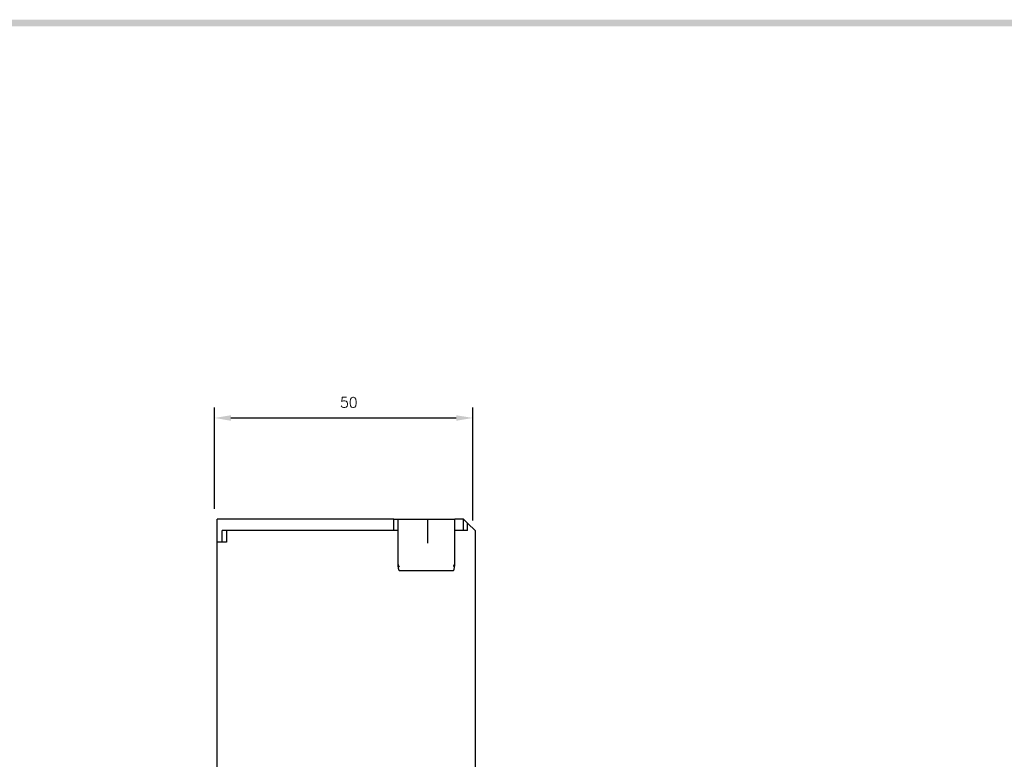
# Model space of a CAD drawing. Extents: x -7 to 1070, y -177 to 578.
# Tile 21 of 22: x 563 to 753, y 431 to 574. Entities that reach past the tile are written whole.
import ezdxf

# ---------------------------------------------------------------- set-up
doc = ezdxf.new("R2010")
doc.units = 0
doc.header["$MEASUREMENT"] = 0
doc.layers.add('di', color=3, linetype='CONTINUOUS')
doc.layers.add('dwg', color=7, linetype='CONTINUOUS')
doc.styles.add('KIM', font='ROMANS.shx', dxfattribs={"height": 5, "bigfont": 'GSG1.shx'})
doc.styles.get("Standard").update_dxf_attribs({"font": 'romans.shx', "height": 2, "bigfont": 'hgs.shx'})
doc.dimstyles.new('STANDARD$0', dxfattribs={"dimtxt": 5, "dimasz": 5, "dimexe": 1, "dimexo": 2, "dimgap": 2, "dimtad": 1, "dimdec": 4, "dimzin": 12, "dimdsep": 46, "dimtxsty": 'KIM', "dimcen": -1, "dimdle": 0.1, "dimadec": 0, "dimazin": 0, "dimtfac": 1, "dimtdec": 4, "dimtmove": 0, "dimatfit": 3, "dimfxl": 0, "dimtolj": 1, "dimtzin": 0, "dimarcsym": 0})

# ---------------------------------------------------------------- blocks, each defined once
blk = doc.blocks.new('*D182')
at = {"layer": 'di'}
for p, q in [((600.31, 479.15), (600.31, 498.71)), ((650.31, 476.85), (650.31, 498.71)), ((603.51, 496.71), (647.11, 496.71))]:
    blk.add_line(p, q, dxfattribs=at)
for points in [[(603.51, 497.24), (603.51, 496.17), (600.31, 496.71)], [(647.11, 497.24), (647.11, 496.17), (650.31, 496.71)]]:
    blk.add_solid(points, dxfattribs=at)
at = {"layer": 'di', "insert": (626.31, 499.71), "char_height": 2, "attachment_point": 5}
blk.add_mtext('\\A1;50', dxfattribs=at)

msp = doc.modelspace()

# ---------------------------------------------------------------- linework, layer by layer
at = {"layer": 'di'}
for p, q in [((635.019, 477.149), (600.819, 477.149)), ((600.819, 472.649), (600.819, 477.149)), ((635.019, 477.149), (635.819, 477.149)), ((635.019, 474.949), (635.019, 477.149)), ((635.819, 477.149), (635.819, 474.949)), ((635.819, 477.149), (641.26, 477.149)), ((641.26, 477.149), (641.519, 477.149)), ((641.519, 477.149), (641.519, 472.486)), ((641.519, 477.149), (641.819, 477.149)), ((641.819, 477.149), (642.27, 477.149)), ((642.27, 477.149), (642.365, 477.149)), ((642.365, 477.149), (646.819, 477.149)), ((648.519, 477.149), (646.819, 477.149)), ((646.819, 474.949), (646.819, 477.149)), ((648.519, 474.949), (648.519, 477.149)), ((649.319, 476.349), (648.519, 477.149)), ((604.013, 474.949), (601.819, 474.949)), ((601.819, 472.649), (601.819, 474.949)), ((602.625, 474.949), (602.625, 472.649)), ((635.019, 474.949), (604.019, 474.949)), ((635.819, 474.949), (635.019, 474.949)), ((635.819, 474.949), (635.819, 468.215)), ((646.819, 468.215), (646.819, 474.949)), ((648.519, 474.949), (646.819, 474.949)), ((649.319, 474.949), (648.519, 474.949)), ((650.819, 474.849), (649.319, 476.349)), ((649.319, 474.949), (649.319, 476.349)), ((650.819, 422.949), (650.819, 474.849)), ((600.819, 425.523), (600.819, 472.649)), ((602.625, 472.649), (600.819, 472.649)), ((646.519, 467.149), (636.119, 467.149))]:
    msp.add_line(p, q, dxfattribs=at)
for centre, major_axis, ratio, start_param, end_param in [((636.119, 469.04), (0.043, 1.076), 0.2759729, 1.7140684, 2.9690197), ((646.519, 469.239), (-0.098, 1.12), 0.2533576, 3.2364835, 4.3806936), ((636.119, 468.215), (0, 1.067), 0.2812704, 1.5707963, 3.1415927), ((636.119, 468.006), (-0.298, 0.188), 0.2041303, 1.3834896, 1.6993347), ((646.519, 468.215), (0, 1.067), 0.2812704, 3.1415927, 4.712389), ((646.519, 468.16), (-0.299, -0.113), 0.2484092, 1.4773874, 1.9039736)]:
    msp.add_ellipse(centre, major_axis=major_axis, ratio=ratio, start_param=start_param, end_param=end_param, dxfattribs=at)
at = {"layer": 'dwg'}
msp.add_trace([(4.2, 573.8), (5.5, 572.5), (1065, 573.8), (1063.7, 572.5)], dxfattribs=at)

# ---------------------------------------------------------------- dimensions: what is measured, and where the dimension line sits
at = {"layer": 'di'}
dim = msp.add_linear_dim(base=(650.312, 496.706), p1=(600.312, 477.149), p2=(650.312, 474.849), dimstyle='STANDARD$0', override={"dimtxt": 4, "dimasz": 3.2, "dimexe": 2, "dimdec": 2, "dimzin": 8, "dimtxsty": 'Standard', "dimcen": 0, "dimclrd": 256, "dimclre": 256, "dimclrt": 256, "dimadec": 2, "dimazin": 2, "dimtfac": 0.6, "dimtdec": 2, "dimtzin": 8, "dimlwd": 65535, "dimlwe": 65535, "dimarcsym": 1}, dxfattribs=at)
dim.commit()
dim.dimension.update_dxf_attribs({"geometry": '*D182', "text_midpoint": (626.312, 496.706), "dimtype": 160})

doc.saveas('drawing.dxf')
